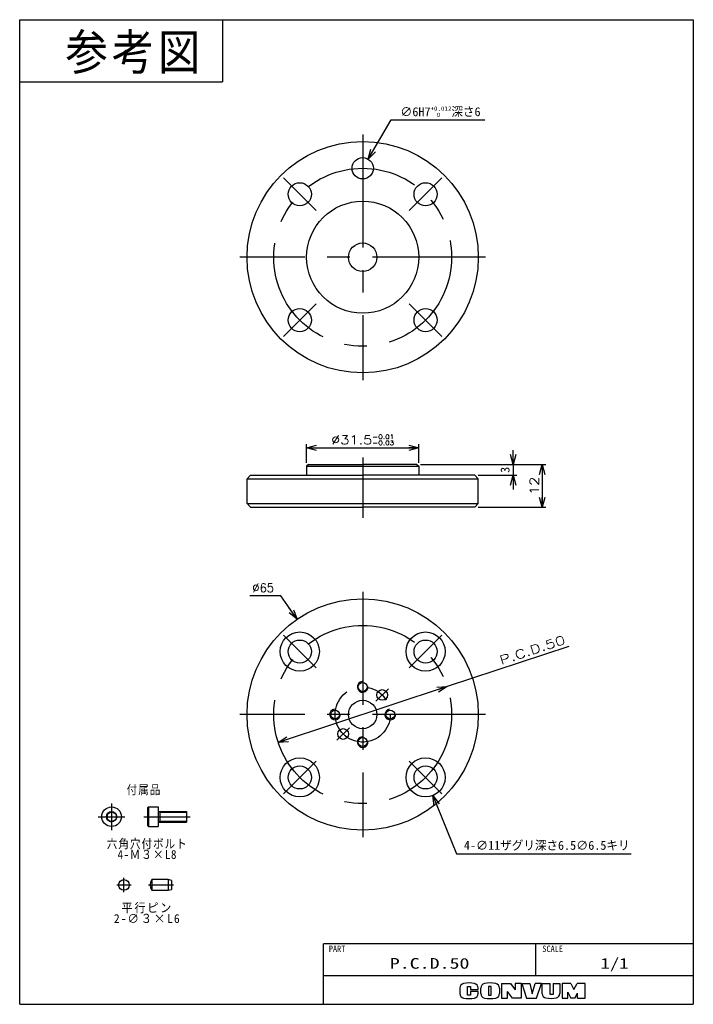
# Model space of a CAD drawing. Extents: x 0 to 189, y 0 to 277.
import ezdxf

# ---------------------------------------------------------------- set-up
doc = ezdxf.new("R2010")
doc.units = 0
doc.linetypes.add('CENTER', pattern=[50.8, 31.75, -6.35, 6.35, -6.35])
doc.layers.get('0').update_dxf_attribs({"linetype": 'CONTINUOUS'})
doc.layers.get('DEFPOINTS').update_dxf_attribs({"linetype": 'CONTINUOUS'})
doc.layers.add('LY_3', color=254, linetype='CONTINUOUS')
doc.styles.add('MX_DIMTXSTY_2', font='txt.sh', dxfattribs={"width": 1.2, "bigfont": 'extfont'})
doc.styles.add('MX_DIMTXSTY_3', font='txt.sh', dxfattribs={"width": 0.95, "bigfont": 'extfont'})
doc.styles.add('MX_DIMTXSTY_4', font='txt.sh', dxfattribs={"width": 1.35, "bigfont": 'extfont'})
doc.styles.add('MX_NOTE_STANDARD', font='txt.sh', dxfattribs={"bigfont": 'extfont'})
doc.dimstyles.new('MXDIMSTYLE', dxfattribs={"dimtxt": 2.5, "dimasz": 2.5, "dimexe": 1, "dimexo": 1, "dimgap": 1, "dimtad": 1, "dimdsep": 46, "dimtxsty": 'MX_NOTE_STANDARD', "dimblk1": 'OPEN30', "dimblk2": 'OPEN30', "dimsah": 1, "dimcen": 2.5, "dimadec": 0, "dimazin": 0, "dimtfac": 1, "dimtmove": 0, "dimatfit": 3, "dimldrblk": 'OPEN30', "dimfxl": 1, "dimtzin": 0, "dimarcsym": 0})

# ---------------------------------------------------------------- blocks, each defined once
blk = doc.blocks.new('_OPEN30')
at = {"color": 0, "linetype": 'ByBlock', "lineweight": -2}
for p, q in [((-1, 0.267949), (0, 0)), ((0, 0), (-1, -0.267949)), ((0, 0), (-1, 0))]:
    blk.add_line(p, q, dxfattribs=at)
blk = doc.blocks.new('*D1')
at = {"color": 22, "linetype": 'CONTINUOUS'}
for p, q in [((139.705563, 151.657069), (147.894064, 151.657069)), ((146.894064, 151.657069), (146.894064, 139.657069)), ((128.915327, 139.657069), (147.894064, 139.657069))]:
    blk.add_line(p, q, dxfattribs=at)
at = {"layer": 'DEFPOINTS', "color": 0, "linetype": 'CONTINUOUS'}
for p in [(138.705563, 151.657069), (127.915327, 139.657069), (146.894064, 139.657069)]:
    blk.add_point(p, dxfattribs=at)
at = {"color": 22, "linetype": 'CONTINUOUS', "xscale": 2.77, "yscale": 2.77, "zscale": 2.77}
for p, rotation in [((146.894064, 151.657069), 90), ((146.894064, 139.657069), 270)]:
    blk.add_blockref('_OPEN30', p, dxfattribs=dict(at, rotation=rotation))
at = {"color": 22, "linetype": 'CONTINUOUS', "insert": (144.644064, 145.657069), "char_height": 2.5, "attachment_point": 5, "rotation": 90, "line_spacing_factor": 0.72, "style": 'MX_DIMTXSTY_2'}
blk.add_mtext('\\A1;12', dxfattribs=at)
blk = doc.blocks.new('*D2')
at = {"color": 22, "linetype": 'CONTINUOUS'}
for p, q in [((138.705563, 151.657069), (138.705563, 155.657069)), ((112.665328, 151.657069), (139.705563, 151.657069)), ((138.705563, 151.657069), (138.705563, 148.657069)), ((128.915327, 148.657069), (139.705563, 148.657069)), ((138.705563, 148.657069), (138.705563, 144.657069))]:
    blk.add_line(p, q, dxfattribs=at)
at = {"layer": 'DEFPOINTS', "color": 0, "linetype": 'CONTINUOUS'}
for p in [(111.665328, 151.657069), (127.915327, 148.657069), (138.705563, 148.657069)]:
    blk.add_point(p, dxfattribs=at)
at = {"color": 22, "linetype": 'CONTINUOUS', "xscale": 2.77, "yscale": 2.77, "zscale": 2.77}
for p, rotation in [((138.705563, 151.657069), 270), ((138.705563, 148.657069), 90)]:
    blk.add_blockref('_OPEN30', p, dxfattribs=dict(at, rotation=rotation))
at = {"color": 22, "linetype": 'CONTINUOUS', "insert": (136.455563, 150.157069), "char_height": 2.5, "attachment_point": 5, "rotation": 90, "line_spacing_factor": 0.72}
blk.add_mtext('\\A1;3', dxfattribs=at)
blk = doc.blocks.new('*D3')
at = {"color": 22, "linetype": 'CONTINUOUS'}
for p, q in [((97.932426, 237.479574), (104.396555, 248.507199)), ((104.396555, 248.507199), (130.769337, 248.507199)), ((97.932426, 237.479574), (99.955225, 240.930413))]:
    blk.add_line(p, q, dxfattribs=at)
at = {"layer": 'DEFPOINTS', "color": 0, "linetype": 'CONTINUOUS'}
for p in [(97.932426, 237.479574), (94.898228, 232.303317)]:
    blk.add_point(p, dxfattribs=at)
at = {"color": 22, "linetype": 'CONTINUOUS', "xscale": 2.77, "yscale": 2.77, "zscale": 2.77, "rotation": 239.622193}
blk.add_blockref('_OPEN30', (97.932426, 237.479574), dxfattribs=at)
at = {"color": 22, "linetype": 'CONTINUOUS', "insert": (118.269337, 250.757199), "char_height": 2.5, "attachment_point": 5, "line_spacing_factor": 0.72}
blk.add_mtext('\\A1;∅6H7{\\A1;\\H0.50x;\\S+0.012^ \u30000;}深さ6', dxfattribs=at)
blk = doc.blocks.new('_NONE')
at = {"color": 0, "linetype": 'ByBlock', "lineweight": -2}
blk.add_circle((0, 0), 0.25, dxfattribs=at)
blk = doc.blocks.new('*D5')
at = {"color": 22, "linetype": 'CONTINUOUS'}
for p, q in [((80.665327, 152.157069), (80.665327, 157.337684)), ((80.665327, 156.337684), (112.165327, 156.337684)), ((112.165327, 152.157069), (112.165327, 157.337684))]:
    blk.add_line(p, q, dxfattribs=at)
at = {"layer": 'DEFPOINTS', "color": 0, "linetype": 'CONTINUOUS'}
for p in [(112.165327, 156.337684), (80.665327, 151.157069), (112.165327, 151.157069)]:
    blk.add_point(p, dxfattribs=at)
at = {"color": 22, "linetype": 'CONTINUOUS', "xscale": 2.77, "yscale": 2.77, "zscale": 2.77, "rotation": 180}
blk.add_blockref('_OPEN30', (80.665327, 156.337684), dxfattribs=at)
at = {"color": 22, "linetype": 'CONTINUOUS', "xscale": 2.77, "yscale": 2.77, "zscale": 2.77}
blk.add_blockref('_OPEN30', (112.165327, 156.337684), dxfattribs=at)
at = {"color": 22, "linetype": 'CONTINUOUS', "insert": (96.415327, 158.587684), "char_height": 2.5, "attachment_point": 5, "line_spacing_factor": 0.72, "style": 'MX_DIMTXSTY_2'}
blk.add_mtext('\\A1;∅31.5{\\A1;\\H0.50x;\\S-0.01^ -0.03;}', dxfattribs=at)
blk = doc.blocks.new('*D6')
at = {"color": 22, "linetype": 'CONTINUOUS'}
for p, q in [((73.404393, 114.766546), (64.698599, 114.766546)), ((77.955758, 108.171418), (73.404393, 114.766546)), ((77.955758, 108.171418), (75.683811, 111.463569))]:
    blk.add_line(p, q, dxfattribs=at)
at = {"layer": 'DEFPOINTS', "color": 0, "linetype": 'CONTINUOUS'}
for p in [(77.955758, 108.171418), (114.874896, 54.673967)]:
    blk.add_point(p, dxfattribs=at)
at = {"color": 22, "linetype": 'CONTINUOUS', "xscale": 2.77, "yscale": 2.77, "zscale": 2.77, "rotation": 304.609954}
blk.add_blockref('_OPEN30', (77.955758, 108.171418), dxfattribs=at)
at = {"color": 22, "linetype": 'CONTINUOUS', "insert": (68.448599, 117.016546), "char_height": 2.5, "attachment_point": 5, "line_spacing_factor": 0.72, "style": 'MX_DIMTXSTY_3'}
blk.add_mtext('\\A1;∅65', dxfattribs=at)
blk = doc.blocks.new('*D7')
at = {"color": 22, "linetype": 'CONTINUOUS'}
for p, q in [((116.14843, 58.643534), (122.745158, 42.270767)), ((116.14843, 58.643534), (117.643291, 54.93336)), ((122.745158, 42.270767), (171.89376, 42.270767))]:
    blk.add_line(p, q, dxfattribs=at)
at = {"layer": 'DEFPOINTS', "color": 0, "linetype": 'CONTINUOUS'}
for p in [(112.037563, 68.846513), (116.14843, 58.643534)]:
    blk.add_point(p, dxfattribs=at)
at = {"color": 22, "linetype": 'CONTINUOUS', "xscale": 2.77, "yscale": 2.77, "zscale": 2.77, "rotation": 111.944927}
blk.add_blockref('_OPEN30', (116.14843, 58.643534), dxfattribs=at)
at = {"color": 22, "linetype": 'CONTINUOUS', "insert": (148.14376, 44.520767), "char_height": 2.5, "attachment_point": 5, "line_spacing_factor": 0.72}
blk.add_mtext('\\A1;4-∅11ザグリ深さ6.5∅6.5キリ', dxfattribs=at)
blk = doc.blocks.new('*D8')
at = {"color": 22, "linetype": 'CONTINUOUS'}
for p, q in [((154.319108, 100.534215), (120.155644, 89.25834)), ((120.155644, 89.25834), (72.675011, 73.587046))]:
    blk.add_line(p, q, dxfattribs=at)
at = {"layer": 'DEFPOINTS', "color": 0, "linetype": 'CONTINUOUS'}
for p in [(120.155644, 89.25834), (72.675011, 73.587046)]:
    blk.add_point(p, dxfattribs=at)
at = {"color": 22, "linetype": 'CONTINUOUS', "xscale": 2.77, "yscale": 2.77, "zscale": 2.77}
for p, rotation in [((120.155644, 89.25834), 18.265812), ((72.675011, 73.587046), 198.265812)]:
    blk.add_blockref('_OPEN30', p, dxfattribs=dict(at, rotation=rotation))
at = {"color": 22, "linetype": 'CONTINUOUS', "insert": (144.117773, 99.536585), "char_height": 2.5, "attachment_point": 5, "rotation": 18.26581229, "line_spacing_factor": 0.72, "style": 'MX_DIMTXSTY_4'}
blk.add_mtext('\\A1;P.C.D.50', dxfattribs=at)

msp = doc.modelspace()

# ---------------------------------------------------------------- linework, layer by layer
at = {"color": 150, "linetype": 'CONTINUOUS'}
msp.add_line((0, 259.124973), (57, 259.124973), dxfattribs=at)
at = {"color": 7, "linetype": 'CENTER'}
for p, q in [((96.415327, 244.391445), (96.415327, 175.391445)), ((83.333852, 222.972921), (74.141464, 232.165309)), ((109.496803, 222.972921), (118.689191, 232.165309)), ((130.915327, 209.891445), (61.915327, 209.891445)), ((83.333852, 196.80997), (74.141464, 187.617582)), ((109.496803, 196.80997), (118.689191, 187.617582)), ((96.415327, 153.657069), (96.415327, 136.657069)), ((96.415327, 115.922693), (96.415327, 46.922693)), ((83.333852, 94.504168), (74.141464, 103.696556)), ((109.496803, 94.504168), (118.689191, 103.696556)), ((100.127638, 85.135003), (103.663172, 88.670537)), ((130.915327, 81.422693), (61.915327, 81.422693)), ((92.703017, 77.710382), (89.167483, 74.174848)), ((83.333852, 68.341217), (74.141464, 59.148829)), ((109.496803, 68.341217), (118.689191, 59.148829))]:
    msp.add_line(p, q, dxfattribs=at)
at = {"color": 254, "linetype": 'CONTINUOUS'}
for p, q in [((81.165327, 151.657069), (80.665327, 151.157069)), ((80.665327, 151.157069), (112.165327, 151.157069)), ((80.665327, 151.157069), (80.665327, 148.657069)), ((81.165327, 151.657069), (96.415327, 151.657069)), ((111.665327, 151.657069), (96.415327, 151.657069)), ((111.665327, 151.657069), (112.165327, 151.157069)), ((112.165327, 151.157069), (112.165327, 148.657069)), ((64.915327, 148.657069), (63.915327, 147.657069)), ((63.915327, 147.657069), (128.915327, 147.657069)), ((63.915327, 140.657069), (63.915327, 147.657069)), ((64.915327, 148.657069), (96.415327, 148.657069)), ((127.915327, 148.657069), (96.415327, 148.657069)), ((127.915327, 148.657069), (128.915327, 147.657069)), ((128.915327, 140.657069), (128.915327, 147.657069)), ((63.915327, 140.657069), (128.915327, 140.657069)), ((64.915327, 139.657069), (63.915327, 140.657069)), ((64.915327, 139.657069), (96.415327, 139.657069)), ((127.915327, 139.657069), (96.415327, 139.657069)), ((127.915327, 139.657069), (128.915327, 140.657069)), ((35.912458, 55.160112), (36.212458, 55.460112)), ((36.212458, 55.460112), (36.212458, 49.960112)), ((36.212458, 55.460112), (38.912458, 55.460112)), ((38.912458, 55.460112), (38.912458, 49.960112)), ((24.576632, 53.431799), (25.826632, 54.153487)), ((24.576632, 53.431799), (24.576632, 51.988424)), ((25.826632, 54.153487), (27.076632, 53.431799)), ((27.076632, 53.431799), (27.076632, 51.988424)), ((35.912458, 55.160112), (35.912458, 50.260112)), ((38.912458, 54.210112), (46.912458, 54.210112)), ((39.380112, 54.210112), (39.380112, 51.210112)), ((46.912458, 54.210112), (46.912458, 51.210112)), ((24.576632, 51.988424), (25.826632, 51.266736)), ((25.826632, 51.266736), (27.076632, 51.988424)), ((35.912458, 50.260112), (36.212458, 49.960112)), ((36.212458, 49.960112), (38.912458, 49.960112)), ((38.912458, 51.210112), (46.912458, 51.210112))]:
    msp.add_line(p, q, dxfattribs=at)
at = {"color": 230, "linetype": 'CENTER'}
for p, q in [((25.826632, 56.460112), (25.826632, 48.960112)), ((22.076632, 52.710112), (29.576632, 52.710112)), ((34.912458, 52.710112), (47.912458, 52.710112))]:
    msp.add_line(p, q, dxfattribs=at)
at = {"color": 255, "linetype": 'CONTINUOUS'}
for p, q in [((39.380112, 53.940112), (38.912458, 54.210112)), ((39.380112, 53.940112), (46.912458, 53.940112)), ((39.380112, 51.480112), (38.912458, 51.210112)), ((39.380112, 51.480112), (46.912458, 51.480112)), ((85.357336, 0), (85.357336, 17)), ((189.357336, 17), (85.357336, 17)), ((145.106338, 8), (145.106338, 17)), ((189.357336, 8), (85.357336, 8))]:
    msp.add_line(p, q, dxfattribs=at)
at = {"color": 140, "linetype": 'CENTER'}
for p, q in [((27.309212, 33.529375), (31.309212, 33.529375)), ((29.309212, 31.529375), (29.309212, 35.529375)), ((36.209212, 33.529375), (43.209212, 33.529375))]:
    msp.add_line(p, q, dxfattribs=at)
at = {"color": 1, "linetype": 'CONTINUOUS'}
for p, q in [((37.111136, 35.029375), (37.111136, 32.029375)), ((41.709212, 35.029375), (37.111136, 35.029375)), ((41.709212, 35.029375), (41.709212, 32.029375)), ((42.709212, 34.761426), (41.709212, 35.029375)), ((42.709212, 34.761426), (42.709212, 32.297324)), ((37.111136, 32.029375), (41.709212, 32.029375)), ((41.709212, 32.029375), (42.709212, 32.297324))]:
    msp.add_line(p, q, dxfattribs=at)
at = {"color": 220, "linetype": 'CONTINUOUS'}
for p, q in [((135.457336, 5.891946), (137.957336, 5.891946)), ((135.457336, 5.891946), (135.457336, 1.711946)), ((137.957336, 5.891946), (139.257336, 4.080613)), ((139.257336, 5.891946), (139.257336, 4.080613)), ((140.957336, 5.891946), (139.257336, 5.891946)), ((140.957336, 5.891946), (140.957336, 1.711946)), ((141.137336, 5.891946), (143.387336, 5.891946)), ((141.137336, 5.891946), (142.507336, 1.711946)), ((143.387336, 5.891946), (144.057336, 2.911946)), ((144.057336, 2.911946), (144.857336, 5.891946)), ((146.657336, 5.891946), (144.857336, 5.891946)), ((145.257336, 1.711946), (146.657336, 5.891946)), ((146.907336, 5.891946), (149.157336, 5.891946)), ((146.907336, 2.962978), (146.907336, 5.891946)), ((149.157336, 2.711946), (149.157336, 5.891946)), ((149.937336, 5.891946), (149.937336, 2.711946)), ((149.937336, 5.891946), (151.807336, 5.891946)), ((151.807336, 5.891946), (151.807336, 3.011886)), ((154.957336, 5.891946), (152.487336, 5.891946)), ((152.487336, 5.891946), (152.487336, 1.711946)), ((154.957336, 5.891946), (155.777336, 4.191946)), ((155.777336, 4.191946), (156.717336, 5.891946)), ((158.957336, 5.891946), (156.717336, 5.891946)), ((158.957336, 1.711946), (158.957336, 5.891946)), ((123.757336, 4.584631), (123.757336, 3.019261)), ((125.907336, 2.591946), (125.907336, 5.041946)), ((125.907336, 5.041946), (126.757336, 5.041946)), ((126.757336, 5.041946), (126.757336, 4.161946)), ((126.757336, 4.161946), (128.857336, 4.161946)), ((126.757336, 3.591946), (126.757336, 2.591946)), ((128.857336, 3.591946), (126.757336, 3.591946)), ((128.857336, 4.161946), (128.857336, 4.584631)), ((128.857336, 3.019261), (128.857336, 3.591946)), ((129.607336, 3.033004), (129.607336, 4.570888)), ((131.807336, 5.041946), (131.807336, 2.591946)), ((132.557336, 5.041946), (131.807336, 5.041946)), ((132.557336, 2.591946), (132.557336, 5.041946)), ((134.837336, 4.570888), (134.837336, 3.033004)), ((137.137336, 1.711946), (137.137336, 3.611946)), ((138.537336, 1.711946), (137.137336, 3.611946)), ((154.047336, 1.711946), (154.047336, 3.366492)), ((154.047336, 3.366492), (154.957336, 1.711946)), ((156.057336, 1.711946), (156.807336, 3.161946)), ((156.807336, 1.711946), (156.807336, 3.161946)), ((126.757336, 2.591946), (125.907336, 2.591946)), ((131.807336, 2.591946), (132.557336, 2.591946)), ((135.457336, 1.711946), (137.137336, 1.711946)), ((140.957336, 1.711946), (138.537336, 1.711946)), ((142.507336, 1.711946), (145.257336, 1.711946)), ((149.937336, 2.711946), (149.157336, 2.711946)), ((152.487336, 1.711946), (154.077336, 1.711946)), ((156.057336, 1.711946), (154.957336, 1.711946)), ((156.807336, 1.711946), (158.957336, 1.711946))]:
    msp.add_line(p, q, dxfattribs=at)
at = {"color": 254, "linetype": 'CONTINUOUS'}
for centre, radius in [((96.415327, 209.891445), 32.5), ((96.415327, 234.891445), 3), ((78.737658, 227.569115), 3.25), ((114.092997, 227.569115), 3.25), ((96.415327, 209.891445), 15.75), ((96.415327, 209.891445), 4), ((78.737658, 192.213776), 3.25), ((114.092997, 192.213776), 3.25), ((96.415327, 81.422693), 32.5), ((78.737658, 99.100362), 5.5), ((114.092997, 99.100362), 5.5), ((78.737658, 99.100362), 3.25), ((114.092997, 99.100362), 3.25), ((96.415327, 89.172693), 1.25), ((101.895405, 86.90277), 1.5), ((96.415327, 81.422693), 4), ((88.665327, 81.422693), 1.25), ((104.165327, 81.422693), 1.25), ((90.93525, 75.942615), 1.5), ((96.415327, 73.672693), 1.25), ((78.737658, 63.745023), 5.5), ((114.092997, 63.745023), 5.5), ((78.737658, 63.745023), 3.25), ((114.092997, 63.745023), 3.25), ((25.826632, 52.710112), 2.75), ((25.826632, 52.710112), 1.443376), ((25.826632, 52.710112), 1.443376)]:
    msp.add_circle(centre, radius, dxfattribs=at)
at = {"color": 7, "linetype": 'CENTER'}
for centre, radius in [((96.415327, 209.891445), 25), ((96.415327, 81.422693), 25), ((96.415327, 81.422693), 7.75)]:
    msp.add_circle(centre, radius, dxfattribs=at)
at = {"color": 1, "linetype": 'CONTINUOUS'}
msp.add_circle((29.309212, 33.529375), 1.5, dxfattribs=at)
at = {"color": 255, "linetype": 'CONTINUOUS'}
for centre in [(96.415327, 89.172693), (88.665327, 81.422693), (104.165327, 81.422693), (96.415327, 73.672693)]:
    msp.add_arc(centre, 1.5, 97, 7, dxfattribs=at)
at = {"color": 1, "linetype": 'CONTINUOUS'}
msp.add_arc((39.709212, 33.529375), 3, 150, 210, dxfattribs=at)
at = {"color": 220, "linetype": 'CONTINUOUS'}
for centre, radius, start, end in [((125.057336, 4.584631), 1.3, 101.631293, 180), ((126.307336, -1.488054), 7.5, 78.368707, 101.631293), ((127.557336, 4.584631), 1.3, 0, 78.368707), ((130.907336, 4.570888), 1.3, 102.245257, 180), ((132.222336, -1.488054), 7.5, 77.754743, 102.245257), ((133.537336, 4.570888), 1.3, 0, 77.754743), ((125.057336, 3.019261), 1.3, 180, 258.368707), ((127.557336, 3.019261), 1.3, 281.631293, 0), ((130.907336, 3.033004), 1.3, 180, 257.754743), ((133.537336, 3.033004), 1.3, 282.245257, 0), ((148.107336, 2.962978), 1.2, 180, 259.765703), ((150.607336, 3.011886), 1.2, 282.475783, 0), ((126.307336, 9.091946), 7.5, 258.368707, 281.631293), ((132.222336, 9.091946), 7.5, 257.754743, 282.245257), ((149.235565, 9.211946), 7.55, 259.765703, 282.475783)]:
    msp.add_arc(centre, radius, start, end, dxfattribs=at)
at = {"layer": 'LY_3', "color": 150, "linetype": 'CONTINUOUS'}
for p, q in [((0, 276.624973), (189.357336, 276.624973)), ((0, 0), (0, 276.624973)), ((57, 276.624973), (57, 259.124973)), ((189.357336, 276.624973), (189.357336, 0)), ((0, 0), (189.357336, 0))]:
    msp.add_line(p, q, dxfattribs=at)

# ---------------------------------------------------------------- texts
at = {"color": 7, "linetype": 'CONTINUOUS', "line_spacing_factor": 0.72}
for s, insert, char_height, attachment_point in [('\\T1.095445;\\W0.912871;\\A1;参考図', (12.893496, 272.552331), 10, 1), ('\\T1.095445;\\W0.912871;\\A1;付属品', (30.073673, 61.52826), 2.5, 1), ('\\T1.095445;\\W0.912871;\\A1;六角穴付ボルト\\P4-Ｍ３×L8', (35.866413, 46.346366), 2.5, 2), ('\\T1.156012;\\W0.963343;\\A1;平行ピン\\P2-∅３×L6', (35.866413, 28.346366), 2.5, 2)]:
    msp.add_mtext(s, dxfattribs=dict(at, insert=insert, char_height=char_height, attachment_point=attachment_point))
at = {"color": 140, "linetype": 'CONTINUOUS', "attachment_point": 2}
for s, insert, char_height, line_spacing_factor in [('\\W0.944444;\\A1;PART', (89.219885, 16.495431), 1.8, 0.6), ('\\W0.944444;\\A1;SCALE', (149.818887, 16.495431), 1.8, 0.6), ('\\W1.371429;\\A1;P.C.D.50', (115.231837, 13), 3, 0.72), ('\\W1.285714;\\A1;1/1', (167.231837, 13), 3, 0.72)]:
    msp.add_mtext(s, dxfattribs=dict(at, insert=insert, char_height=char_height, line_spacing_factor=line_spacing_factor))

# ---------------------------------------------------------------- dimensions: what is measured, and where the dimension line sits
at = {"color": 22, "linetype": 'CONTINUOUS'}
for p1, p2, text, override, picture, middle in [((94.898228, 232.303317), (97.932426, 237.479574), '\\A1;<>H7{\\A1;\\H0.50x;\\S+0.012^ \u30000;}深さ6', {"dimasz": 2.77, "dimtih": 1, "dimtoh": 1, "dimblk1": 'NONE', "dimcen": 0, "dimtofl": 0, "dimtzin": 8}, '*D3', (118.269337, 248.507199)), ((114.874896, 54.673967), (77.955758, 108.171418), '\\A1;<>', {"dimasz": 2.77, "dimtih": 1, "dimtoh": 1, "dimtxsty": 'MX_DIMTXSTY_3', "dimblk1": 'NONE', "dimcen": 0, "dimtofl": 0, "dimtzin": 8}, '*D6', (68.448599, 114.766546)), ((72.675011, 73.587046), (120.155644, 89.25834), '\\A1;P.C.D.<>', {"dimasz": 2.77, "dimpost": '{<>}', "dimtxsty": 'MX_DIMTXSTY_4', "dimcen": 0, "dimatfit": 2, "dimtzin": 8}, '*D8', (144.822982, 97.399956)), ((112.037563, 68.846513), (116.14843, 58.643534), '\\A1;4-<>ザグリ深さ6.5∅6.5キリ', {"dimasz": 2.77, "dimtih": 1, "dimtoh": 1, "dimblk1": 'NONE', "dimcen": 0, "dimtofl": 0, "dimtzin": 8}, '*D7', (148.14376, 42.270767))]:
    dim = msp.add_diameter_dim_2p(p1=p1, p2=p2, text=text, dimstyle='MXDIMSTYLE', override=override, dxfattribs=at)
    dim.commit()
    dim.dimension.update_dxf_attribs({"geometry": picture, "text_midpoint": middle, "dimtype": 131})
dim = msp.add_linear_dim(base=(112.165327, 156.337684), p1=(80.665327, 151.157069), p2=(112.165327, 151.157069), text='\\A1;∅<>', dimstyle='MXDIMSTYLE', override={"dimasz": 2.77, "dimtxsty": 'MX_DIMTXSTY_2', "dimtol": 1, "dimtp": -0.01, "dimtm": 0.03, "dimtfac": 0.5, "dimtolj": 1, "dimtzin": 8}, dxfattribs=at)
dim.commit()
dim.dimension.update_dxf_attribs({"geometry": '*D5', "text_midpoint": (96.415327, 156.337684), "dimtype": 128})
for base, p1, p2, override, picture, middle in [((138.705563, 148.657069), (111.665328, 151.657069), (127.915327, 148.657069), {"dimasz": 2.77, "dimtzin": 8}, '*D2', (138.705563, 150.157069)), ((146.894064, 139.657069), (138.705563, 151.657069), (127.915327, 139.657069), {"dimasz": 2.77, "dimtxsty": 'MX_DIMTXSTY_2', "dimtzin": 8}, '*D1', (146.894064, 145.657069))]:
    dim = msp.add_linear_dim(base=base, p1=p1, p2=p2, angle=90, text='\\A1;<>', dimstyle='MXDIMSTYLE', override=override, dxfattribs=at)
    dim.commit()
    dim.dimension.update_dxf_attribs({"geometry": picture, "text_midpoint": middle, "dimtype": 128})

doc.saveas('drawing.dxf')
